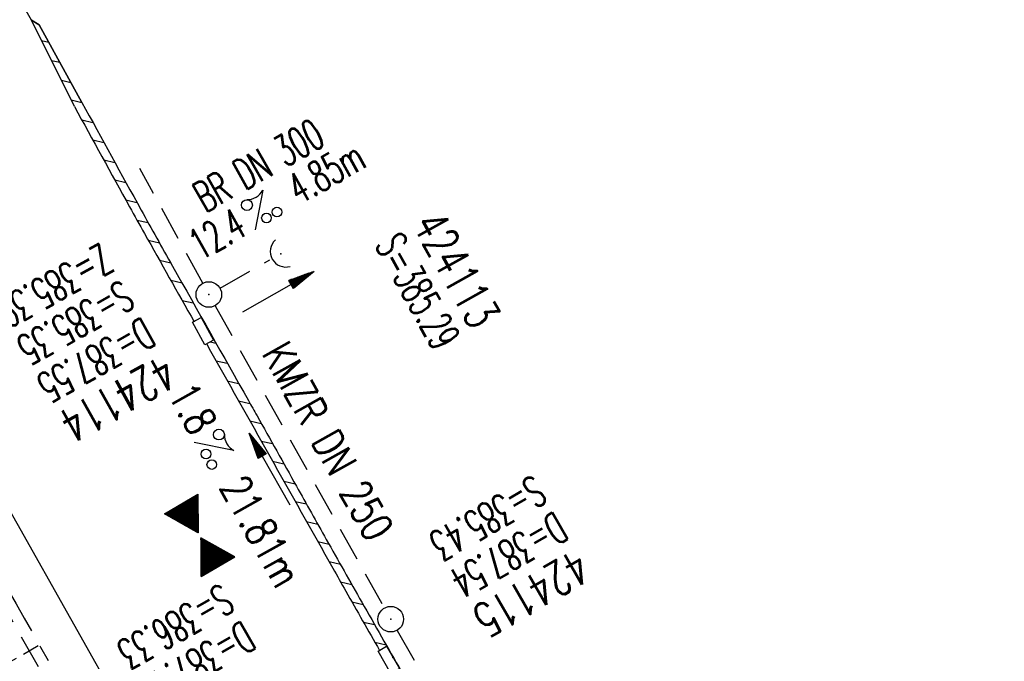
# Model space of a CAD drawing. Extents: x 450316 to 454644, y 428795 to 436505.
# Tile 148 of 256: x 453485 to 453542, y 432823 to 432861. Entities that reach past the tile are written whole.
import ezdxf
from ezdxf.enums import TextEntityAlignment as Align

# ---------------------------------------------------------------- set-up
doc = ezdxf.new("R2010")
doc.units = 0
doc.header["$LTSCALE"] = 2
doc.header["$MEASUREMENT"] = 0
for name, pattern in [('ACHSE', [5.5, 4, -0.5, 0.5, -0.5]), ('AUSGEZOGEN', [0]), ('GESTRICH-X2', [1.5, 1, -0.5]), ('GESTRICHELT', [0.75, 0.5, -0.25])]:
    doc.linetypes.add(name, pattern=pattern)
doc.layers.get('0').update_dxf_attribs({"linetype": 'CONTINUOUS'})
for name, color, linetype in [('17', 7, 'CONTINUOUS'), ('ACHSETOP', 1, 'ACHSE'), ('FBR', 8, 'CONTINUOUS'), ('GEF', 1, 'AUSGEZOGEN'), ('HEKTOM', 1, 'GESTRICHELT'), ('KANAL', 7, 'GESTRICH-X2'), ('PFEIL', 7, 'CONTINUOUS'), ('RINNE', 8, 'CONTINUOUS'), ('SCHACHTNR', 6, 'CONTINUOUS'), ('SCHSYMBOL', 7, 'CONTINUOUS'), ('TEXTO', 4, 'CONTINUOUS'), ('TEXTU', 4, 'CONTINUOUS')]:
    doc.layers.add(name, color=color, linetype=linetype)
doc.styles.add('ROMANS', font='romans.shx', dxfattribs={"width": 0.8})

# ---------------------------------------------------------------- blocks, each defined once
blk = doc.blocks.new('40')
at = {"color": 0}
blk.add_arc((0.025, 0.311), 0.91, 192.5363, 347.4637, dxfattribs=at)
blk.add_point((0, 0), dxfattribs=at)
blk = doc.blocks.new('PROM')
blk.add_line((1.566, 1.817), (0.019, 0.015))
for centre, radius in [((0.317, 1.51), 0.317), ((0.943, 0.291), 0.283), ((1.645, 0.287), 0.283)]:
    blk.add_circle(centre, radius)
blk.add_arc((0.992, 2.682), 1.033, 239.14139, 303.35492)
blk = doc.blocks.new('PFEIL2')
at = {"color": 0}
for p, q in [((0.88, 0.002), (-2.401, -0.012)), ((0.881, -0.271), (0.879, 0.276)), ((0.879, 0.276), (2.429, 0.009)), ((0.911, 0.27), (0.879, 0.265)), ((0.965, 0.261), (0.879, 0.246)), ((1.019, 0.252), (0.879, 0.228)), ((1.073, 0.242), (0.879, 0.209)), ((1.127, 0.233), (0.879, 0.191)), ((1.181, 0.224), (0.879, 0.172)), ((1.235, 0.214), (0.879, 0.154)), ((1.289, 0.205), (0.879, 0.135)), ((1.343, 0.196), (0.879, 0.117)), ((1.397, 0.187), (0.879, 0.098)), ((1.451, 0.177), (0.879, 0.08)), ((1.505, 0.168), (0.879, 0.061)), ((1.559, 0.159), (0.88, 0.043)), ((1.613, 0.149), (0.88, 0.024)), ((1.668, 0.14), (0.88, 0.006)), ((1.722, 0.131), (0.88, -0.013)), ((1.776, 0.121), (0.88, -0.031)), ((1.83, 0.112), (0.88, -0.05)), ((1.884, 0.103), (0.88, -0.068)), ((1.938, 0.094), (0.88, -0.087)), ((1.992, 0.084), (0.88, -0.105)), ((2.046, 0.075), (0.88, -0.124)), ((2.1, 0.066), (0.88, -0.142)), ((2.154, 0.056), (0.88, -0.161)), ((2.208, 0.047), (0.88, -0.179)), ((2.262, 0.038), (0.881, -0.198)), ((2.316, 0.029), (0.881, -0.216)), ((2.37, 0.019), (0.881, -0.235)), ((2.424, 0.01), (0.881, -0.253)), ((2.429, 0.009), (0.881, -0.271))]:
    blk.add_line(p, q, dxfattribs=at)
blk = doc.blocks.new('30S')
at = {"color": 0}
for p, q in [((-0.751, -0.583), (-0.751, 0)), ((-0.751, 0), (0.751, 0)), ((0.751, 0), (0.751, -0.583)), ((0.751, -0.583), (-0.751, -0.583))]:
    blk.add_line(p, q, dxfattribs=at)
blk.add_point((0, 0), dxfattribs=at)
blk = doc.blocks.new('GST')
at = {"color": 0}
blk.add_circle((0, 0), 0.75, dxfattribs=at)
blk.add_point((0, 0), dxfattribs=at)
blk = doc.blocks.new('*X36')
at = {"color": 0}
for p, q in [((379.636, 182.407), (379.645, 182.415)), ((379.64, 182.401), (379.654, 182.415)), ((379.643, 182.395), (379.663, 182.415)), ((379.646, 182.39), (379.672, 182.415)), ((379.649, 182.384), (379.68, 182.415)), ((379.653, 182.379), (379.689, 182.415)), ((379.656, 182.373), (379.698, 182.415)), ((379.659, 182.367), (379.707, 182.415)), ((379.662, 182.362), (379.716, 182.415)), ((379.665, 182.356), (379.725, 182.415)), ((379.669, 182.351), (379.733, 182.415)), ((379.672, 182.345), (379.742, 182.415)), ((379.675, 182.339), (379.751, 182.415)), ((379.678, 182.334), (379.76, 182.415)), ((379.682, 182.328), (379.769, 182.415)), ((379.685, 182.323), (379.778, 182.415)), ((379.688, 182.317), (379.786, 182.415)), ((379.691, 182.311), (379.795, 182.415)), ((379.695, 182.306), (379.804, 182.415)), ((379.698, 182.3), (379.813, 182.415)), ((379.701, 182.295), (379.822, 182.415)), ((379.704, 182.289), (379.831, 182.415)), ((379.708, 182.283), (379.839, 182.415)), ((379.711, 182.278), (379.848, 182.415)), ((379.714, 182.272), (379.857, 182.415)), ((379.717, 182.267), (379.866, 182.415)), ((379.72, 182.261), (379.875, 182.415)), ((379.724, 182.255), (379.884, 182.415)), ((379.727, 182.25), (379.892, 182.415)), ((379.73, 182.244), (379.901, 182.415)), ((379.733, 182.239), (379.91, 182.415)), ((379.737, 182.233), (379.919, 182.415)), ((379.74, 182.227), (379.928, 182.415)), ((379.743, 182.222), (379.937, 182.415)), ((379.746, 182.216), (379.946, 182.415)), ((379.75, 182.21), (379.954, 182.415)), ((379.753, 182.205), (379.963, 182.415)), ((379.756, 182.199), (379.972, 182.415)), ((379.759, 182.194), (379.981, 182.415)), ((379.763, 182.188), (379.99, 182.415)), ((379.766, 182.182), (379.999, 182.415)), ((379.769, 182.177), (380.007, 182.415)), ((379.772, 182.171), (380.016, 182.415)), ((379.775, 182.166), (380.025, 182.415)), ((379.779, 182.16), (380.034, 182.415)), ((379.782, 182.154), (380.043, 182.415)), ((379.785, 182.149), (380.052, 182.415)), ((379.788, 182.143), (380.06, 182.415)), ((379.792, 182.138), (380.069, 182.415)), ((379.795, 182.132), (380.078, 182.415)), ((379.798, 182.126), (380.087, 182.415)), ((379.801, 182.121), (380.096, 182.415)), ((379.805, 182.115), (380.105, 182.415)), ((379.808, 182.11), (380.113, 182.415)), ((379.811, 182.104), (380.122, 182.415)), ((379.814, 182.098), (380.131, 182.415)), ((379.818, 182.093), (380.14, 182.415)), ((379.821, 182.087), (380.149, 182.415)), ((379.824, 182.082), (380.158, 182.415)), ((379.827, 182.076), (380.166, 182.415)), ((379.83, 182.07), (380.175, 182.415)), ((379.834, 182.065), (380.184, 182.415)), ((379.837, 182.059), (380.193, 182.415)), ((379.84, 182.054), (380.202, 182.415)), ((379.843, 182.048), (380.211, 182.415)), ((379.847, 182.042), (380.22, 182.415)), ((379.85, 182.037), (380.228, 182.415)), ((379.853, 182.031), (380.237, 182.415)), ((379.856, 182.026), (380.246, 182.415)), ((379.86, 182.02), (380.255, 182.415)), ((379.863, 182.014), (380.264, 182.415)), ((379.866, 182.009), (380.273, 182.415)), ((379.869, 182.003), (380.281, 182.415)), ((379.873, 181.998), (380.29, 182.415)), ((379.876, 181.992), (380.299, 182.415)), ((379.879, 181.986), (380.308, 182.415)), ((379.882, 181.981), (380.317, 182.415)), ((379.885, 181.975), (380.326, 182.415)), ((379.889, 181.97), (380.334, 182.415)), ((379.892, 181.964), (380.343, 182.415)), ((379.895, 181.958), (380.352, 182.415)), ((379.898, 181.953), (380.361, 182.415)), ((379.902, 181.947), (380.37, 182.415)), ((379.905, 181.942), (380.379, 182.415)), ((379.908, 181.936), (380.387, 182.415)), ((379.911, 181.93), (380.396, 182.415)), ((379.915, 181.925), (380.405, 182.415)), ((379.918, 181.919), (380.414, 182.415)), ((379.921, 181.914), (380.423, 182.415)), ((379.924, 181.908), (380.432, 182.415)), ((379.928, 181.902), (380.44, 182.415)), ((379.931, 181.897), (380.449, 182.415)), ((379.934, 181.891), (380.458, 182.415)), ((379.937, 181.885), (380.467, 182.415)), ((379.94, 181.88), (380.476, 182.415)), ((379.944, 181.874), (380.485, 182.415)), ((379.947, 181.869), (380.494, 182.415)), ((379.95, 181.863), (380.502, 182.415)), ((379.953, 181.857), (380.511, 182.415)), ((379.957, 181.852), (380.52, 182.415)), ((379.96, 181.846), (380.529, 182.415)), ((379.963, 181.841), (380.538, 182.415)), ((379.966, 181.835), (380.547, 182.415)), ((379.97, 181.829), (380.555, 182.415)), ((379.973, 181.824), (380.564, 182.415)), ((379.976, 181.818), (380.573, 182.415)), ((379.979, 181.813), (380.582, 182.415)), ((379.983, 181.807), (380.591, 182.415)), ((379.986, 181.801), (380.6, 182.415)), ((379.989, 181.796), (380.608, 182.415)), ((379.992, 181.79), (380.617, 182.415)), ((379.995, 181.785), (380.626, 182.415)), ((379.999, 181.779), (380.635, 182.415)), ((380.002, 181.773), (380.644, 182.415)), ((380.005, 181.768), (380.653, 182.415)), ((380.008, 181.762), (380.661, 182.415)), ((380.012, 181.757), (380.67, 182.415)), ((380.015, 181.751), (380.679, 182.415)), ((380.018, 181.745), (380.688, 182.415)), ((380.021, 181.74), (380.697, 182.415)), ((380.025, 181.734), (380.706, 182.415)), ((380.028, 181.729), (380.714, 182.415)), ((380.031, 181.723), (380.723, 182.415)), ((380.034, 181.717), (380.732, 182.415)), ((380.038, 181.712), (380.741, 182.415)), ((380.041, 181.706), (380.75, 182.415)), ((380.044, 181.701), (380.759, 182.415)), ((380.047, 181.695), (380.768, 182.415)), ((380.05, 181.689), (380.776, 182.415)), ((380.054, 181.684), (380.785, 182.415)), ((380.057, 181.678), (380.794, 182.415)), ((380.06, 181.673), (380.803, 182.415)), ((380.063, 181.667), (380.812, 182.415)), ((380.067, 181.661), (380.821, 182.415)), ((380.07, 181.656), (380.829, 182.415)), ((380.073, 181.65), (380.838, 182.415)), ((380.076, 181.645), (380.847, 182.415)), ((380.08, 181.639), (380.856, 182.415)), ((380.083, 181.633), (380.865, 182.415)), ((380.086, 181.628), (380.874, 182.415)), ((380.089, 181.622), (380.882, 182.415)), ((380.093, 181.617), (380.891, 182.415)), ((380.096, 181.611), (380.9, 182.415)), ((380.099, 181.605), (380.909, 182.415)), ((380.102, 181.6), (380.918, 182.415)), ((380.105, 181.594), (380.927, 182.415)), ((380.109, 181.588), (380.935, 182.415)), ((380.112, 181.583), (380.944, 182.415)), ((380.115, 181.577), (380.953, 182.415)), ((380.118, 181.572), (380.962, 182.415)), ((380.122, 181.566), (380.971, 182.415)), ((380.125, 181.56), (380.98, 182.415)), ((380.128, 181.555), (380.988, 182.415)), ((380.131, 181.549), (380.997, 182.415)), ((380.135, 181.544), (381.006, 182.415)), ((380.138, 181.538), (381.015, 182.415)), ((380.141, 181.532), (381.024, 182.415)), ((380.144, 181.527), (381.033, 182.415)), ((380.148, 181.521), (381.042, 182.415)), ((380.151, 181.516), (381.05, 182.415)), ((380.154, 181.51), (381.059, 182.415)), ((380.157, 181.504), (381.068, 182.415)), ((380.16, 181.499), (381.077, 182.415)), ((380.164, 181.493), (381.086, 182.415)), ((380.167, 181.488), (381.095, 182.415)), ((380.17, 181.482), (381.103, 182.415)), ((380.173, 181.476), (381.112, 182.415)), ((380.177, 181.471), (381.121, 182.415)), ((380.18, 181.465), (381.13, 182.415)), ((380.183, 181.46), (381.139, 182.415)), ((380.186, 181.454), (381.148, 182.415)), ((380.19, 181.448), (381.156, 182.415)), ((380.193, 181.443), (381.165, 182.415)), ((380.196, 181.437), (381.174, 182.415)), ((380.199, 181.432), (381.183, 182.415)), ((380.203, 181.426), (381.192, 182.415)), ((380.206, 181.42), (381.201, 182.415)), ((380.209, 181.415), (381.209, 182.415)), ((380.212, 181.409), (381.218, 182.415)), ((380.215, 181.404), (381.227, 182.415)), ((380.219, 181.398), (381.236, 182.415)), ((380.222, 181.392), (381.245, 182.415)), ((380.225, 181.387), (381.254, 182.415)), ((380.228, 181.381), (381.262, 182.415)), ((380.232, 181.376), (381.271, 182.415)), ((380.235, 181.37), (381.28, 182.415)), ((380.238, 181.364), (381.289, 182.415)), ((380.241, 181.359), (381.298, 182.415)), ((380.245, 181.353), (381.307, 182.415)), ((380.248, 181.348), (381.316, 182.415)), ((380.251, 181.342), (381.324, 182.415)), ((380.254, 181.336), (381.333, 182.415)), ((380.258, 181.331), (381.342, 182.415)), ((380.261, 181.325), (381.351, 182.415)), ((380.27, 181.308), (381.344, 182.382)), ((380.274, 181.303), (381.332, 182.361)), ((380.277, 181.297), (381.32, 182.34)), ((380.28, 181.292), (381.308, 182.32)), ((380.283, 181.286), (381.296, 182.299)), ((380.287, 181.28), (381.284, 182.278)), ((380.29, 181.275), (381.272, 182.257)), ((380.293, 181.269), (381.26, 182.236)), ((380.296, 181.263), (381.248, 182.215)), ((380.3, 181.258), (381.236, 182.194)), ((380.303, 181.252), (381.224, 182.173)), ((380.306, 181.247), (381.212, 182.152)), ((380.309, 181.241), (381.2, 182.131)), ((380.313, 181.235), (381.187, 182.11)), ((380.316, 181.23), (381.175, 182.089)), ((380.319, 181.224), (381.163, 182.069)), ((380.322, 181.219), (381.151, 182.048)), ((380.325, 181.213), (381.139, 182.027)), ((380.329, 181.207), (381.127, 182.006)), ((380.332, 181.202), (381.115, 181.985)), ((380.335, 181.196), (381.103, 181.964)), ((380.338, 181.191), (381.091, 181.943)), ((380.342, 181.185), (381.079, 181.922)), ((380.345, 181.179), (381.067, 181.901)), ((380.348, 181.174), (381.055, 181.88)), ((380.351, 181.168), (381.043, 181.859)), ((380.355, 181.163), (381.031, 181.839)), ((380.358, 181.157), (381.018, 181.818)), ((380.361, 181.151), (381.006, 181.797)), ((380.364, 181.146), (380.994, 181.776)), ((380.368, 181.14), (380.982, 181.755)), ((380.371, 181.135), (380.97, 181.734)), ((380.374, 181.129), (380.958, 181.713)), ((380.377, 181.123), (380.946, 181.692)), ((380.38, 181.118), (380.934, 181.671)), ((380.384, 181.112), (380.922, 181.65)), ((380.387, 181.107), (380.91, 181.629)), ((380.39, 181.101), (380.898, 181.608)), ((380.393, 181.095), (380.886, 181.588)), ((380.397, 181.09), (380.874, 181.567)), ((380.4, 181.084), (380.861, 181.546)), ((380.403, 181.079), (380.849, 181.525)), ((380.406, 181.073), (380.837, 181.504)), ((380.41, 181.067), (380.825, 181.483)), ((380.413, 181.062), (380.813, 181.462)), ((380.416, 181.056), (380.801, 181.441)), ((380.419, 181.051), (380.789, 181.42)), ((380.423, 181.045), (380.777, 181.399)), ((380.426, 181.039), (380.765, 181.378)), ((380.429, 181.034), (380.753, 181.358)), ((380.432, 181.028), (380.741, 181.337)), ((380.435, 181.023), (380.729, 181.316)), ((380.439, 181.017), (380.717, 181.295)), ((380.442, 181.011), (380.705, 181.274)), ((380.445, 181.006), (380.692, 181.253)), ((380.448, 181), (380.68, 181.232)), ((380.452, 180.995), (380.668, 181.211)), ((380.455, 180.989), (380.656, 181.19)), ((380.458, 180.983), (380.644, 181.169)), ((380.461, 180.978), (380.632, 181.148)), ((380.465, 180.972), (380.62, 181.127)), ((380.468, 180.966), (380.608, 181.107)), ((380.471, 180.961), (380.596, 181.086)), ((380.474, 180.955), (380.584, 181.065)), ((380.478, 180.95), (380.572, 181.044)), ((380.481, 180.944), (380.56, 181.023)), ((380.484, 180.938), (380.548, 181.002)), ((380.487, 180.933), (380.535, 180.981)), ((380.49, 180.927), (380.523, 180.96)), ((380.494, 180.922), (380.511, 180.939)), ((379.931, 179.687), (380.649, 180.406)), ((379.943, 179.708), (380.646, 180.411)), ((379.955, 179.729), (380.643, 180.417)), ((379.967, 179.75), (380.64, 180.422)), ((379.979, 179.77), (380.636, 180.428)), ((379.991, 179.791), (380.633, 180.434)), ((380.003, 179.812), (380.63, 180.439)), ((380.015, 179.833), (380.627, 180.445)), ((380.027, 179.854), (380.623, 180.45)), ((380.039, 179.875), (380.62, 180.456)), ((380.051, 179.896), (380.617, 180.462)), ((380.063, 179.917), (380.614, 180.467)), ((380.075, 179.938), (380.61, 180.473)), ((380.088, 179.959), (380.607, 180.478)), ((380.1, 179.98), (380.604, 180.484)), ((380.112, 180), (380.601, 180.49)), ((380.124, 180.021), (380.598, 180.495)), ((380.136, 180.042), (380.594, 180.501)), ((380.148, 180.063), (380.591, 180.506)), ((380.16, 180.084), (380.588, 180.512)), ((380.172, 180.105), (380.585, 180.518)), ((380.184, 180.126), (380.581, 180.523)), ((380.196, 180.147), (380.578, 180.529)), ((380.208, 180.168), (380.575, 180.534)), ((380.22, 180.189), (380.572, 180.54)), ((380.232, 180.21), (380.568, 180.546)), ((380.245, 180.231), (380.565, 180.551)), ((380.257, 180.251), (380.562, 180.557)), ((380.269, 180.272), (380.559, 180.562)), ((380.281, 180.293), (380.555, 180.568)), ((380.293, 180.314), (380.552, 180.574)), ((380.305, 180.335), (380.549, 180.579)), ((380.317, 180.356), (380.546, 180.585)), ((380.329, 180.377), (380.543, 180.59)), ((380.341, 180.398), (380.539, 180.596)), ((380.353, 180.419), (380.536, 180.602)), ((380.365, 180.44), (380.533, 180.607)), ((380.377, 180.461), (380.53, 180.613)), ((380.389, 180.481), (380.526, 180.618)), ((380.401, 180.502), (380.523, 180.624)), ((380.414, 180.523), (380.52, 180.63)), ((380.426, 180.544), (380.517, 180.635)), ((380.438, 180.565), (380.513, 180.641)), ((380.45, 180.586), (380.51, 180.646)), ((380.462, 180.607), (380.507, 180.652)), ((380.474, 180.628), (380.504, 180.658)), ((380.486, 180.649), (380.5, 180.663)), ((379.629, 179.164), (380.73, 180.265)), ((379.641, 179.185), (380.727, 180.271)), ((379.642, 179.169), (380.733, 180.26)), ((379.651, 179.169), (380.737, 180.254)), ((379.653, 179.206), (380.724, 180.277)), ((379.66, 179.169), (380.74, 180.249)), ((379.665, 179.227), (380.72, 180.282)), ((379.669, 179.169), (380.743, 180.243)), ((379.677, 179.248), (380.717, 180.288)), ((379.678, 179.169), (380.746, 180.237)), ((379.686, 179.169), (380.75, 180.232)), ((379.689, 179.269), (380.714, 180.293)), ((379.695, 179.169), (380.753, 180.226)), ((379.701, 179.289), (380.711, 180.299)), ((379.704, 179.169), (380.756, 180.221)), ((379.713, 179.31), (380.708, 180.305)), ((379.713, 179.169), (380.759, 180.215)), ((379.722, 179.169), (380.763, 180.209)), ((379.725, 179.331), (380.704, 180.31)), ((379.731, 179.169), (380.766, 180.204)), ((379.737, 179.352), (380.701, 180.316)), ((379.739, 179.169), (380.769, 180.198)), ((379.748, 179.169), (380.772, 180.193)), ((379.749, 179.373), (380.698, 180.321)), ((379.757, 179.169), (380.775, 180.187)), ((379.762, 179.394), (380.695, 180.327)), ((379.766, 179.169), (380.779, 180.181)), ((379.774, 179.415), (380.691, 180.333)), ((379.775, 179.169), (380.782, 180.176)), ((379.784, 179.169), (380.785, 180.17)), ((379.786, 179.436), (380.688, 180.338)), ((379.792, 179.169), (380.788, 180.165)), ((379.798, 179.457), (380.685, 180.344)), ((379.801, 179.169), (380.792, 180.159)), ((379.81, 179.478), (380.682, 180.349)), ((379.81, 179.169), (380.795, 180.153)), ((379.819, 179.169), (380.798, 180.148)), ((379.822, 179.499), (380.678, 180.355)), ((379.828, 179.169), (380.801, 180.142)), ((379.834, 179.519), (380.675, 180.361)), ((379.837, 179.169), (380.805, 180.137)), ((379.845, 179.169), (380.808, 180.131)), ((379.846, 179.54), (380.672, 180.366)), ((379.854, 179.169), (380.811, 180.125)), ((379.858, 179.561), (380.669, 180.372)), ((379.863, 179.169), (380.814, 180.12)), ((379.87, 179.582), (380.665, 180.378)), ((379.872, 179.169), (380.818, 180.114)), ((379.881, 179.169), (380.821, 180.109)), ((379.882, 179.603), (380.662, 180.383)), ((379.89, 179.169), (380.824, 180.103)), ((379.894, 179.624), (380.659, 180.389)), ((379.899, 179.169), (380.827, 180.097)), ((379.906, 179.645), (380.656, 180.394)), ((379.907, 179.169), (380.83, 180.092)), ((379.916, 179.169), (380.834, 180.086)), ((379.919, 179.666), (380.653, 180.4)), ((379.925, 179.169), (380.837, 180.081)), ((379.934, 179.169), (380.84, 180.075)), ((379.943, 179.169), (380.843, 180.069)), ((379.952, 179.169), (380.847, 180.064)), ((379.96, 179.169), (380.85, 180.058)), ((379.969, 179.169), (380.853, 180.052)), ((379.978, 179.169), (380.856, 180.047)), ((379.987, 179.169), (380.86, 180.041)), ((379.996, 179.169), (380.863, 180.036)), ((380.005, 179.169), (380.866, 180.03)), ((380.013, 179.169), (380.869, 180.024)), ((380.022, 179.169), (380.873, 180.019)), ((380.031, 179.169), (380.876, 180.013)), ((380.04, 179.169), (380.879, 180.008)), ((380.049, 179.169), (380.882, 180.002)), ((380.058, 179.169), (380.885, 179.996)), ((380.066, 179.169), (380.889, 179.991)), ((380.075, 179.169), (380.892, 179.985)), ((380.084, 179.169), (380.895, 179.98)), ((380.093, 179.169), (380.898, 179.974)), ((380.102, 179.169), (380.902, 179.968)), ((380.111, 179.169), (380.905, 179.963)), ((380.119, 179.169), (380.908, 179.957)), ((380.128, 179.169), (380.911, 179.952)), ((380.137, 179.169), (380.915, 179.946)), ((380.146, 179.169), (380.918, 179.94)), ((380.155, 179.169), (380.921, 179.935)), ((380.164, 179.169), (380.924, 179.929)), ((380.173, 179.169), (380.928, 179.924)), ((380.181, 179.169), (380.931, 179.918)), ((380.19, 179.169), (380.934, 179.912)), ((380.199, 179.169), (380.937, 179.907)), ((380.208, 179.169), (380.94, 179.901)), ((380.217, 179.169), (380.944, 179.896)), ((380.226, 179.169), (380.947, 179.89)), ((380.234, 179.169), (380.95, 179.884)), ((380.243, 179.169), (380.953, 179.879)), ((380.252, 179.169), (380.957, 179.873)), ((380.261, 179.169), (380.96, 179.868)), ((380.27, 179.169), (380.963, 179.862)), ((380.279, 179.169), (380.966, 179.856)), ((380.287, 179.169), (380.97, 179.851)), ((380.296, 179.169), (380.973, 179.845)), ((380.305, 179.169), (380.976, 179.84)), ((380.314, 179.169), (380.979, 179.834)), ((380.323, 179.169), (380.983, 179.828)), ((380.332, 179.169), (380.986, 179.823)), ((380.34, 179.169), (380.989, 179.817)), ((380.349, 179.169), (380.992, 179.812)), ((380.358, 179.169), (380.995, 179.806)), ((380.367, 179.169), (380.999, 179.8)), ((380.376, 179.169), (381.002, 179.795)), ((380.385, 179.169), (381.005, 179.789)), ((380.394, 179.169), (381.008, 179.784)), ((380.402, 179.169), (381.012, 179.778)), ((380.411, 179.169), (381.015, 179.772)), ((380.42, 179.169), (381.018, 179.767)), ((380.429, 179.169), (381.021, 179.761)), ((380.438, 179.169), (381.025, 179.756)), ((380.447, 179.169), (381.028, 179.75)), ((380.455, 179.169), (381.031, 179.744)), ((380.464, 179.169), (381.034, 179.739)), ((380.473, 179.169), (381.038, 179.733)), ((380.482, 179.169), (381.041, 179.727)), ((380.491, 179.169), (381.044, 179.722)), ((380.5, 179.169), (381.047, 179.716)), ((380.508, 179.169), (381.05, 179.711)), ((380.517, 179.169), (381.054, 179.705)), ((380.526, 179.169), (381.057, 179.699)), ((380.535, 179.169), (381.06, 179.694)), ((380.544, 179.169), (381.063, 179.688)), ((380.553, 179.169), (381.067, 179.683)), ((380.561, 179.169), (381.07, 179.677)), ((380.57, 179.169), (381.073, 179.671)), ((380.579, 179.169), (381.076, 179.666)), ((380.588, 179.169), (381.08, 179.66)), ((380.597, 179.169), (381.083, 179.655)), ((380.606, 179.169), (381.086, 179.649)), ((380.614, 179.169), (381.089, 179.643)), ((380.623, 179.169), (381.093, 179.638)), ((380.632, 179.169), (381.096, 179.632)), ((380.641, 179.169), (381.099, 179.627)), ((380.65, 179.169), (381.102, 179.621)), ((380.659, 179.169), (381.105, 179.615)), ((380.668, 179.169), (381.109, 179.61)), ((380.676, 179.169), (381.112, 179.604)), ((380.685, 179.169), (381.115, 179.599)), ((380.694, 179.169), (381.118, 179.593)), ((380.703, 179.169), (381.122, 179.587)), ((380.712, 179.169), (381.125, 179.582)), ((380.721, 179.169), (381.128, 179.576)), ((380.729, 179.169), (381.131, 179.571)), ((380.738, 179.169), (381.135, 179.565)), ((380.747, 179.169), (381.138, 179.559)), ((380.756, 179.169), (381.141, 179.554)), ((380.765, 179.169), (381.144, 179.548)), ((380.774, 179.169), (381.148, 179.543)), ((380.782, 179.169), (381.151, 179.537)), ((380.791, 179.169), (381.154, 179.531)), ((380.8, 179.169), (381.157, 179.526)), ((380.809, 179.169), (381.16, 179.52)), ((380.818, 179.169), (381.164, 179.515)), ((380.827, 179.169), (381.167, 179.509)), ((380.835, 179.169), (381.17, 179.503)), ((380.844, 179.169), (381.173, 179.498)), ((380.853, 179.169), (381.177, 179.492)), ((380.862, 179.169), (381.18, 179.487)), ((380.871, 179.169), (381.183, 179.481)), ((380.88, 179.169), (381.186, 179.475)), ((380.888, 179.169), (381.19, 179.47)), ((380.897, 179.169), (381.193, 179.464)), ((380.906, 179.169), (381.196, 179.459)), ((380.915, 179.169), (381.199, 179.453)), ((380.924, 179.169), (381.203, 179.447)), ((380.933, 179.169), (381.206, 179.442)), ((380.942, 179.169), (381.209, 179.436)), ((380.95, 179.169), (381.212, 179.43)), ((380.959, 179.169), (381.215, 179.425)), ((380.968, 179.169), (381.219, 179.419)), ((380.977, 179.169), (381.222, 179.414)), ((380.986, 179.169), (381.225, 179.408)), ((380.995, 179.169), (381.228, 179.402)), ((381.003, 179.169), (381.232, 179.397)), ((381.012, 179.169), (381.235, 179.391)), ((381.021, 179.169), (381.238, 179.386)), ((381.03, 179.169), (381.241, 179.38)), ((381.039, 179.169), (381.245, 179.374)), ((381.048, 179.169), (381.248, 179.369)), ((381.056, 179.169), (381.251, 179.363)), ((381.065, 179.169), (381.254, 179.358)), ((381.074, 179.169), (381.258, 179.352)), ((381.083, 179.169), (381.261, 179.346)), ((381.092, 179.169), (381.264, 179.341)), ((381.101, 179.169), (381.267, 179.335)), ((381.109, 179.169), (381.27, 179.33)), ((381.118, 179.169), (381.274, 179.324)), ((381.127, 179.169), (381.277, 179.318)), ((381.136, 179.169), (381.28, 179.313)), ((381.145, 179.169), (381.283, 179.307)), ((381.154, 179.169), (381.287, 179.302)), ((381.162, 179.169), (381.29, 179.296)), ((381.171, 179.169), (381.293, 179.29)), ((381.18, 179.169), (381.296, 179.285)), ((381.189, 179.169), (381.3, 179.279)), ((381.198, 179.169), (381.303, 179.274)), ((381.207, 179.169), (381.306, 179.268)), ((381.216, 179.169), (381.309, 179.262)), ((381.224, 179.169), (381.313, 179.257)), ((381.233, 179.169), (381.316, 179.251)), ((381.242, 179.169), (381.319, 179.246)), ((381.251, 179.169), (381.322, 179.24)), ((381.26, 179.169), (381.325, 179.234)), ((381.269, 179.169), (381.329, 179.229)), ((381.277, 179.169), (381.332, 179.223)), ((381.286, 179.169), (381.335, 179.218)), ((381.295, 179.169), (381.338, 179.212)), ((381.304, 179.169), (381.342, 179.206)), ((381.313, 179.169), (381.345, 179.201)), ((381.322, 179.169), (381.348, 179.195)), ((381.33, 179.169), (381.351, 179.19)), ((381.339, 179.169), (381.355, 179.184)), ((381.348, 179.169), (381.358, 179.178))]:
    blk.add_line(p, q, dxfattribs=at)
blk = doc.blocks.new('TIEFP')
at = {"color": 0}
for points in [[(0.005, 0.151), (-1.131, 2.118), (1.141, 2.118)], [(0.005, -0.172), (-1.131, -2.139), (1.141, -2.139)]]:
    blk.add_lwpolyline(points, close=True, dxfattribs=at)
at = {"color": 0, "xscale": 1.311372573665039, "yscale": 1.311372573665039, "zscale": 1.311372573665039}
blk.add_blockref('*X36', (-498.969, -237.096), dxfattribs=at)

msp = doc.modelspace()

# ---------------------------------------------------------------- linework, layer by layer
at = {"layer": 'ACHSETOP', "flags": 128}
msp.add_lwpolyline([(451271.766, 435019.042, -0.000001), (451272.365, 435018.353, -0.000032), (451272.387, 435018.328), (451288.791, 434999.463, -0.000002), (451296.993, 434990.03, 0.000007), (451305.195, 434980.597, 0.000007), (451313.397, 434971.165, -0.000007), (451321.599, 434961.732, -0.000007), (451329.801, 434952.299, 0.000007), (451338.003, 434942.866, 0.000007), (451346.205, 434933.433, -0.000007), (451354.407, 434924.001, -0.000007), (451362.609, 434914.568, 0.000011), (451370.811, 434905.135, 0.000001), (451379.013, 434895.702, 0.000001), (451387.215, 434886.27), (451403.62, 434867.404), (451420.024, 434848.539), (451436.428, 434829.674, -0.000013), (451444.63, 434820.241, 0.000007), (451452.832, 434810.808, 0.000007), (451461.034, 434801.376, -0.000007), (451469.236, 434791.943, -0.000007), (451477.438, 434782.51, 0.000007), (451485.64, 434773.077, 0.000007), (451493.842, 434763.645, -0.000007), (451502.044, 434754.212, -0.000007), (451510.246, 434744.779, 0.000007), (451518.448, 434735.346, 0.000007), (451526.65, 434725.914, -0.000007), (451534.852, 434716.481, -0.000007), (451543.054, 434707.048, 0.000011), (451551.256, 434697.615, 0.000001), (451559.458, 434688.182, 0.000001), (451567.66, 434678.75), (451584.065, 434659.884, -0.000001), (451592.267, 434650.452, -0.000001), (451600.469, 434641.019, -0.000011), (451608.671, 434631.586, 0.000013), (451616.873, 434622.153), (451633.277, 434603.288), (451649.681, 434584.423, -0.000013), (451657.883, 434574.99, 0.000007), (451666.085, 434565.557, 0.000007), (451674.287, 434556.124, -0.000007), (451682.489, 434546.692, -0.000007), (451690.691, 434537.259, 0.000006), (451698.893, 434527.826), (451715.297, 434508.961, -0.000015), (451721.01, 434502.39, 0.000008), (451726.723, 434495.82, 0.000958), (451727.518, 434494.909, 0.000181), (451731.723, 434490.114, 0.003894), (451738.179, 434482.871, 0.00247), (451748.503, 434471.583, 0.003793), (451756.233, 434463.34, 0.003129), (451765.742, 434453.478, 0.00313), (451774.532, 434444.586, 0.003132), (451783.429, 434435.81, 0.003134), (451792.435, 434427.146, 0.003132), (451801.553, 434418.591, 0.003131), (451810.774, 434410.155, 0.00313), (451820.102, 434401.832, 0.003133), (451829.541, 434393.621, 0.003138), (451839.066, 434385.542, 0.003131), (451848.69, 434377.585, 0.003125), (451858.432, 434369.733, 0.003124), (451868.271, 434362.004, 0.00313), (451878.187, 434354.413, 0.003138), (451888.199, 434346.945, 0.003133), (451898.32, 434339.593, 0.003131), (451908.525, 434332.373, 0.003131), (451918.818, 434325.282, 0.003132), (451929.206, 434318.316, 0.003136), (451939.668, 434311.489, 0.00313), (451950.209, 434304.797, 0.003123), (451960.857, 434298.223, 0.003128), (451971.589, 434291.781, 0.003137), (451982.371, 434285.491, 0.003139), (451993.235, 434279.335, 0.003133), (452004.198, 434273.303, 0.003123), (452015.227, 434267.413, 0.003125), (452026.323, 434261.665, 0.003132), (452037.503, 434256.05, 0.003138), (452048.733, 434250.584, 0.003134), (452060.02, 434245.265, 0.003122), (452071.413, 434240.069, 0.003127), (452083.62, 434234.685, 0.003578), (452094.349, 434230.124, 0.002702), (452108.409, 434224.354, 0.004189), (452117.528, 434220.758, 0.00053), (452126.341, 434217.378, 0.001569), (452129.323, 434216.249, 0.000008), (452135.115, 434214.077, -0.000025), (452140.907, 434211.904), (452164.314, 434203.123, 0.000006), (452176.018, 434198.733, -0.000007), (452187.722, 434194.343), (452211.129, 434185.563), (452234.536, 434176.783, -0.000012), (452246.24, 434172.393, 0.000007), (452257.944, 434168.002, 0.000002), (452265.746, 434165.075, 0.000001), (452281.351, 434159.222, 0.000005), (452293.055, 434154.832, -0.000007), (452304.759, 434150.442, -0.000019), (452316.463, 434146.052, 0.000015), (452328.166, 434141.661, 0.000002), (452338.097, 434137.936, 0.000001), (452351.573, 434132.881, 0.000004), (452363.277, 434128.491, -0.000006), (452374.981, 434124.101, -0.00002), (452386.684, 434119.71, 0.00002), (452398.388, 434115.32, 0.000006), (452410.092, 434110.93, -0.000004), (452421.796, 434106.54, -0.000001), (452435.272, 434101.485, -0.000002), (452445.203, 434097.76, -0.000015), (452456.906, 434093.369, 0.000019), (452468.61, 434088.979, 0.000007), (452480.314, 434084.589, -0.000006), (452492.018, 434080.199, -0.000002), (452503.721, 434075.809, 0.000002), (452515.425, 434071.419, 0.000006), (452527.129, 434067.029, -0.000007), (452538.833, 434062.639, -0.000019), (452550.536, 434058.248, 0.000015), (452562.24, 434053.858, 0.000002), (452572.171, 434050.133, 0.000001), (452585.647, 434045.078, 0.000004), (452597.351, 434040.688, -0.000006), (452609.055, 434036.298, -0.00002), (452620.758, 434031.907, 0.00002), (452632.462, 434027.517, 0.000006), (452644.166, 434023.127, -0.000004), (452655.87, 434018.737, -0.000001), (452669.346, 434013.682, -0.000002), (452679.277, 434009.957, -0.000015), (452690.981, 434005.567, 0.000014), (452702.684, 434001.176, 0.000011), (452714.388, 433996.786, -0.000001), (452726.092, 433992.396, -0.000007), (452735.031, 433989.043, -0.000005), (452748.181, 433984.11, -0.000156), (452748.221, 433984.095, -0.000005), (452749.498, 433983.615, -0.004183), (452758.692, 433980.071, -0.002721), (452772.748, 433974.429, -0.005081), (452782.771, 433970.223, -0.003908), (452795.7, 433964.522, -0.003912), (452807.05, 433959.304, -0.003907), (452818.331, 433953.902, -0.003903), (452829.522, 433948.327, -0.003904), (452840.62, 433942.58, -0.003907), (452851.631, 433936.658, -0.003909), (452862.543, 433930.568, -0.003906), (452873.352, 433924.312, -0.003899), (452884.081, 433917.876, -0.003907), (452894.713, 433911.271, -0.003917), (452905.212, 433904.518, -0.003914), (452915.606, 433897.601, -0.003904), (452925.914, 433890.505, -0.003895), (452936.108, 433883.251, -0.003902), (452946.169, 433875.853, -0.003909), (452956.117, 433868.296, -0.003904), (452965.957, 433860.575, -0.003908), (452975.671, 433852.704, -0.00391), (452985.257, 433844.687, -0.003909), (452994.717, 433836.52, -0.003908), (453004.051, 433828.203, -0.003902), (453013.251, 433819.744, -0.003901), (453022.321, 433811.14, -0.003907), (453031.261, 433802.39, -0.003913), (453040.05, 433793.514, -0.003909), (453048.995, 433784.194, -0.00418), (453057.218, 433775.343, -0.003621), (453064.799, 433766.924, -0.003001), (453073.811, 433756.645, -0.003775), (453082.931, 433745.954, -0.004894), (453089.822, 433737.587, -0.004962), (453096.584, 433729.038, -0.003805), (453105.204, 433717.738, -0.003005), (453113.364, 433706.734, -0.003643), (453119.973, 433697.569, -0.004174), (453127.227, 433687.17, -0.004295), (453134.105, 433676.947, -0.003507), (453140.018, 433667.855, -0.002688), (453147.586, 433655.895, -0.003695), (453155.363, 433643.251, -0.00538), (453160.547, 433634.47, -0.005332), (453165.53, 433625.601, -0.003667), (453172.541, 433612.577, -0.002679), (453179.095, 433600.023, -0.003501), (453183.992, 433590.355, -0.004313), (453189.196, 433579.668, -0.003909), (453194.743, 433567.786, -0.003909), (453199.853, 433556.378, -0.003909), (453204.783, 433544.892, -0.003903), (453209.809, 433532.66, -0.004384), (453214.103, 433521.695, -0.003423), (453219.661, 433506.825, -0.005955), (453222.694, 433498.219, -0.000145), (453225.568, 433489.736, -0.000252), (453227.219, 433484.852, -0.000085), (453230.064, 433476.416, -0.000405), (453230.656, 433474.653, -0.003646), (453233.571, 433465.744, 0.00217), (453238.424, 433450.758, 0.000006), (453242.327, 433438.883, -0.000007), (453246.23, 433427.008, -0.000012), (453250.132, 433415.133, 0.000009), (453254.035, 433403.258, 0.003001), (453258.01, 433391.404, -0.003002), (453261.985, 433379.55, -0.003008), (453265.815, 433367.653, 0.003009), (453269.646, 433355.757, 0.00001), (453273.549, 433343.882, -0.000019), (453277.452, 433332.007), (453285.257, 433308.257, 0.000005), (453289.16, 433296.382, -0.000004), (453293.063, 433284.507, -0.000001), (453297.412, 433271.275, -0.000001), (453300.869, 433260.756, -0.00001), (453304.771, 433248.881, 0.000008), (453308.674, 433237.006, 0.000011), (453312.577, 433225.131, -0.000004), (453316.48, 433213.256, -0.000007), (453317.957, 433208.761, -0.000002), (453324.285, 433189.506, -0.00006), (453324.748, 433188.095, 0.000004), (453325.212, 433186.684, 0.001409), (453327.806, 433178.862, 0.000842), (453332.205, 433165.794, 0.002106), (453335.59, 433155.932, 0.001506), (453340.42, 433142.182, 0.001603), (453344.587, 433130.552, 0.001566), (453348.928, 433118.674, 0.00157), (453353.282, 433106.987, 0.001563), (453357.73, 433095.275, 0.001555), (453362.245, 433083.606, 0.001558), (453366.823, 433071.988, 0.001562), (453371.477, 433060.391, 0.001561), (453376.206, 433048.816, 0.001565), (453381.007, 433037.273, 0.001565), (453385.878, 433025.763, 0.001563), (453390.82, 433014.287, 0.001561), (453395.838, 433002.832, 0.001559), (453400.927, 432991.41, 0.00156), (453406.083, 432980.028, 0.001563), (453411.315, 432968.669, 0.001565), (453416.612, 432957.354, 0.001562), (453421.976, 432946.082, 0.001558), (453427.424, 432934.813, 0.001559), (453432.943, 432923.577, 0.001564), (453438.516, 432912.409, 0.001566), (453444.163, 432901.268, 0.001564), (453449.888, 432890.145, 0.001558), (453455.356, 432879.682, 0.001394), (453461.537, 432868.025, 0.001724), (453468.567, 432854.963, 0.002516), (453473.461, 432846.052, 0.001346), (453478.156, 432837.657, 0.000835), (453485.787, 432824.152, 0.000825), (453493.393, 432810.794, 0.001335), (453498.128, 432802.562, 0.002522), (453503.255, 432793.804, 0.001723), (453510.868, 432781.051, 0.001395), (453517.698, 432769.769, 0.001557), (453523.875, 432759.701, 0.001564), (453531.451, 432747.524, 0.002105), (453537.147, 432738.516, 0.001027), (453545.205, 432725.948, 0.001523), (453550.684, 432717.498, 0.000001), (453550.839, 432717.261, 0.000124), (453550.84, 432717.259, 0.000024), (453557.597, 432706.912, -0.000007), (453564.355, 432696.566, -0.000001), (453571.19, 432686.101, 0.000005), (453578.025, 432675.635, 0.000012), (453584.861, 432665.17, -0.000012), (453591.696, 432654.704, -0.000004), (453598.531, 432644.238, 0.000004), (453605.366, 432633.773, 0.000001), (453612.202, 432623.307, -0.000001), (453619.037, 432612.841, -0.000004), (453625.872, 432602.376, 0.000003), (453632.707, 432591.91), (453646.378, 432570.979, -0.000014), (453650.935, 432564.001, -0.000007), (453660.048, 432550.047, -0.002465), (453666.815, 432539.572, 0.002471), (453673.568, 432529.119, 0.002497), (453680.467, 432518.67, -0.002488), (453687.389, 432508.185, -0.000003), (453694.224, 432497.72, 0.000006), (453701.059, 432487.254), (453714.73, 432466.322, -0.000006), (453721.565, 432455.856, 0.000006), (453728.4, 432445.391, 0.000183), (453728.474, 432445.277, -0.000027), (453728.969, 432444.521, -0.003905), (453733.992, 432436.709, -0.002472), (453741.768, 432424.267, -0.005163), (453747.303, 432415.103, -0.003867), (453754.471, 432402.736, -0.003958), (453760.534, 432391.888, -0.003913), (453766.494, 432380.818, -0.003903), (453772.248, 432369.72, -0.003904), (453777.826, 432358.535, -0.003901), (453783.485, 432346.731, -0.004288), (453788.457, 432335.909, -0.003523), (453794.251, 432322.76, -0.004762), (453798.376, 432312.962, -0.001651), (453802.105, 432303.777, -0.002689), (453804.345, 432298.119, -0.001542), (453805.535, 432295.038, -0.000893), (453807.562, 432289.711, -0.005639), (453811.068, 432280.125, -0.003891), (453815.882, 432266.138, -0.00573), (453819.492, 432254.955, -0.005082), (453823.289, 432242.262, -0.004537), (453827.3, 432227.849, -0.006762), (453829.772, 432218.119, -0.001828), (453832.339, 432207.234, -0.002855), (453833.917, 432200.252, -0.000688), (453834.588, 432197.184, -0.000614), (453835.33, 432193.746, -0.005087), (453837.353, 432183.825, -0.003463), (453840.076, 432169.201, -0.004355), (453841.882, 432158.581, -0.003298), (453844.052, 432144.521, -0.003873), (453845.959, 432130.87, -0.004703), (453847.336, 432119.601, -0.004431), (453848.679, 432106.664, -0.004859), (453849.683, 432094.847, -0.001971), (453850.759, 432079.747, -0.003754), (453851.233, 432071.814, -0.000235), (453851.272, 432071.058, -0.000154), (453851.331, 432069.903, -0.005004), (453851.76, 432059.357, -0.003657), (453852.096, 432044.916, -0.006284), (453852.131, 432034.652, -0.00442), (453851.869, 432020.065, -0.004496), (453851.355, 432005.74, -0.005961), (453850.742, 431994.946, -0.004032), (453849.635, 431980.541, -0.005521), (453848.625, 431970.038, -0.000545), (453848.175, 431965.885, -0.00099), (453847.92, 431963.599, -0.002817), (453847.082, 431956.57, -0.001743), (453845.624, 431945.22, -0.004295), (453844.128, 431934.589, -0.003233), (453841.927, 431920.496, -0.003719), (453839.898, 431908.592, -0.003474), (453837.544, 431895.884, -0.003471), (453834.928, 431882.783, -0.003984), (453832.479, 431871.403, -0.002961), (453829.251, 431857.357, -0.00403), (453826.736, 431847.072, -0.001132), (453824.957, 431840.111, -0.001603), (453823.675, 431835.205, -0.002375), (453822.368, 431830.363, -0.001541), (453820.296, 431822.917, -0.005811), (453817.744, 431814.242, -0.003321), (453813.002, 431799.15, -0.004369), (453808.955, 431786.926, -0.004589), (453804.893, 431775.36, -0.004977), (453800.134, 431762.595, -0.00596), (453795.928, 431752.024, -0.002426), (453790.614, 431739.296, -0.004094), (453787.367, 431731.794, -0.000338), (453786.71, 431730.312, -0.000388), (453786.136, 431729.023, -0.004625), (453782.634, 431721.365, -0.002368), (453775.588, 431706.507, -0.004069), (453770.201, 431695.516, -0.003863), (453764.344, 431684.031, -0.004659), (453758.242, 431672.552, -0.005048), (453752.404, 431662.068, -0.002758), (453744.856, 431648.996, -0.004203), (453739.784, 431640.488, -0.000453), (453738.552, 431638.464, -0.00049), (453737.409, 431636.595, -0.004121), (453733.364, 431630.114, -0.00246), (453726.445, 431619.347, -0.006277), (453720.589, 431610.574, -0.004581), (453712.305, 431598.731, -0.005038), (453704.604, 431588.16, -0.005528), (453697.383, 431578.675, -0.004083), (453688.218, 431567.105, -0.005886), (453681.701, 431559.207, -0.001219), (453676.737, 431553.362, -0.002238), (453674.011, 431550.197, -0.001962), (453670.562, 431546.26, -0.001297), (453665.305, 431540.337, -0.004313), (453658.171, 431532.478, -0.003182), (453648.342, 431521.973, -0.004167), (453639.222, 431512.508, -0.00462), (453630.847, 431504.116, -0.002727), (453619.912, 431493.477, -0.004271), (453612.835, 431486.781, -0.000068), (453609.879, 431484.033, -0.000648), (453609.571, 431483.747, -0.000003), (453600.643, 431475.492, -0.000005), (453594.487, 431469.799), (453576.132, 431452.827), (453557.776, 431435.854), (453539.42, 431418.881), (453521.065, 431401.909, 0.000001), (453511.887, 431393.422, 0.000001), (453502.709, 431384.936, 0.000013), (453493.531, 431376.449, -0.000013), (453484.354, 431367.963, 0), (453475.176, 431359.477, 0), (453465.998, 431350.99), (453447.643, 431334.018, 0.000001), (453438.465, 431325.531, 0.000001), (453429.287, 431317.045, 0.000013), (453420.11, 431308.558, -0.000007), (453410.932, 431300.072, -0.000004), (453403.532, 431293.229, -0.000002), (453392.576, 431283.099, -0.00001), (453383.398, 431274.613, 0.000015), (453374.22, 431266.127, 0.000014), (453365.042, 431257.64, -0.000013), (453355.865, 431249.154, 0), (453343.628, 431237.839, -0.000001), (453337.509, 431232.181), (453319.154, 431215.209, 0.000001), (453309.976, 431206.722, 0.000001), (453300.798, 431198.236, 0.000013), (453291.621, 431189.749, -0.000013), (453282.443, 431181.263, -0.000001), (453273.265, 431172.777, -0.000001), (453264.087, 431164.29), (453245.732, 431147.318), (453227.376, 431130.345), (453209.02, 431113.372, 0.000014), (453199.843, 431104.885, -0.000009), (453190.665, 431096.399, -0.000019), (453181.487, 431087.913, 0.000019), (453172.309, 431079.427, 0.000009), (453163.132, 431070.941, -0.000008), (453153.954, 431062.454), (453135.598, 431045.481, 0.000009), (453134.861, 431044.799, 0.000002), (453130.417, 431040.69, 0.002804), (453126.112, 431036.664, 0.001372), (453117.381, 431028.361, 0.005333), (453110.158, 431021.305, 0.003613), (453099.686, 431010.703, 0.004216), (453091.364, 431002.01, 0.003913), (453082.552, 430992.499, 0.00391), (453074.199, 430983.197, 0.003911), (453065.996, 430973.768, 0.003912), (453057.937, 430964.207, 0.003915), (453050.034, 430954.528, 0.00391), (453042.286, 430944.729, 0.003905), (453034.682, 430934.798, 0.003908), (453027.235, 430924.75, 0.003912), (453019.954, 430914.598, 0.003918), (453012.829, 430904.328, 0.003918), (453005.866, 430893.947, 0.003907), (452999.072, 430883.467, 0.0039), (452992.431, 430872.865, 0.003908), (452985.952, 430862.152, 0.00392), (452979.661, 430851.374, 0.00392), (452973.542, 430840.502, 0.003904), (452967.571, 430829.493, 0.003903), (452961.774, 430818.394, 0.003916), (452956.17, 430807.245, 0.00392), (452950.739, 430796.004, 0.00391), (452945.472, 430784.651, 0.003904), (452940.385, 430773.223, 0.00391), (452935.485, 430761.733, 0.003913), (452930.764, 430750.166, 0.003909), (452926.22, 430738.514, 0.003913), (452921.858, 430726.792, 0.003918), (452917.686, 430715.017, 0.003913), (452913.698, 430703.178, 0.003909), (452909.892, 430691.264, 0.003904), (452906.273, 430679.293, 0.003908), (452902.844, 430667.279, 0.003914), (452899.604, 430655.212, 0.003911), (452896.55, 430643.086, 0.003914), (452893.686, 430630.913, 0.003917), (452891.016, 430618.707, 0.003911), (452890.732, 430617.306, 0.000237), (452886.248, 430594.167, 0.007575), (452884.76, 430585.792, 0.003906), (452882.249, 430569.49)], format="xyb", dxfattribs=at)
at = {"layer": 'FBR', "flags": 128}
for points in [[(453291.485, 431192.357, -0.000001), (453311.412, 431210.82, -0.000243)], [(453488.215, 432856.076), (453485.7, 432860.626), (453485.25, 432860.904, -0.003444), (453478.127, 432873.613, -0.005036), (453473.404, 432882.385, -0.00002), (453468.119, 432892.444, -0.00191), (453468.063, 432892.551, -0.000519), (453464.796, 432898.902, 0.000641), (453462.152, 432904.04, 0.00055), (453460.647, 432906.947, -0.001028), (453459.844, 432908.502, -0.002305), (453459.392, 432909.392, -0.000274), (453455.627, 432916.898, -0.00073), (453450.136, 432927.901, -0.000735), (453444.717, 432938.839, -0.002302), (453440.277, 432947.94, -0.001709)], [(453523.026, 432795.209, 0.000003), (453525.047, 432791.834, -0.000006), (453527.068, 432788.46, -0.000281)], [(453488.215, 432856.076, 0.001179), (453491.683, 432849.769, 0.002256), (453493.517, 432846.486, 0.000069), (453497.971, 432838.602, -0.000605), (453498.475, 432837.708, -0.000691), (453500.784, 432833.585, 0.000911), (453502.535, 432830.462, 0.000985), (453504.62, 432826.776, 0.000898), (453506.922, 432822.742, 0.000598), (453509.346, 432818.525, 0.000518)]]:
    msp.add_lwpolyline(points, format="xyb", dxfattribs=at)
msp.add_lwpolyline([(453421.036, 432953.527), (453432.61, 432929.682), (453443.592, 432907.753), (453454.936, 432885.694), (453466.922, 432863.037), (453478.088, 432842.586), (453490.694, 432820.245), (453503.445, 432798.226), (453516.812, 432775.873), (453530.441, 432753.703), (453544.041, 432732.141), (453558.383, 432710.098), (453584.955, 432669.497), (453598.504, 432648.722)], dxfattribs=at)
at = {"layer": 'HEKTOM'}
msp.add_line((453485.656, 432824.219), (453450.875, 432804.5), dxfattribs=at)
at = {"layer": 'KANAL'}
for p, q in [((453495.294, 432845.475), (453491.608, 432852.205)), ((453496.313, 432845.188), (453499.219, 432846.844)), ((453496.031, 432844.156), (453505.938, 432826.438)), ((453475.813, 432840.438), (453487.438, 432819.844)), ((453506.688, 432825.125), (453515.844, 432809.188))]:
    msp.add_line(p, q, dxfattribs=at)
at = {"layer": 'RINNE'}
for p, q in [((453485.275, 432860.853), (453485.365, 432860.833)), ((453485.853, 432859.695), (453486.267, 432859.6)), ((453486.43, 432858.537), (453486.916, 432858.425)), ((453487.007, 432857.379), (453487.566, 432857.251)), ((453487.585, 432856.22), (453488.215, 432856.076)), ((453488.206, 432855.052), (453488.858, 432854.903)), ((453488.85, 432853.879), (453489.502, 432853.729)), ((453489.494, 432852.705), (453490.147, 432852.555)), ((453490.14, 432851.531), (453490.793, 432851.382)), ((453490.786, 432850.357), (453491.439, 432850.207)), ((453491.435, 432849.182), (453492.092, 432849.032)), ((453492.095, 432848.005), (453492.754, 432847.854)), ((453492.758, 432846.827), (453493.417, 432846.676)), ((453493.421, 432845.65), (453494.08, 432845.499)), ((453494.084, 432844.472), (453494.742, 432844.321)), ((453494.747, 432843.294), (453494.873, 432843.265)), ((453495.755, 432842.037), (453496.068, 432841.965)), ((453496.072, 432840.938), (453496.731, 432840.787)), ((453496.735, 432839.76), (453497.394, 432839.609)), ((453497.398, 432838.582), (453498.057, 432838.432)), ((453498.061, 432837.405), (453498.72, 432837.254)), ((453498.724, 432836.227), (453499.383, 432836.076)), ((453499.387, 432835.049), (453500.046, 432834.898)), ((453500.05, 432833.871), (453500.709, 432833.72)), ((453500.713, 432832.693), (453501.372, 432832.542)), ((453501.376, 432831.515), (453502.035, 432831.364)), ((453502.04, 432830.337), (453502.698, 432830.186)), ((453502.703, 432829.159), (453503.362, 432829.008)), ((453503.367, 432827.981), (453504.028, 432827.83)), ((453504.036, 432826.802), (453504.698, 432826.65)), ((453504.707, 432825.622), (453505.369, 432825.471)), ((453505.38, 432824.442), (453506.042, 432824.29))]:
    msp.add_line(p, q, dxfattribs=at)
at = {"layer": 'RINNE', "flags": 128}
for points in [[(453485.25, 432860.904), (453485.7, 432860.626), (453488.215, 432856.076)], [(453487.776, 432855.836), (453485.25, 432860.904)]]:
    msp.add_lwpolyline(points, dxfattribs=at)
at = {"layer": 'RINNE'}
for points in [[(453487.776, 432855.836, 0.0006), (453491.004, 432849.962, 0.002235), (453491.881, 432848.386, 0.000016), (453494.789, 432843.218, 0.000911)], [(453495.526, 432841.908, 0.000042), (453502.919, 432828.776, 0.000911), (453503.676, 432827.436, 0.000488), (453505.654, 432823.961, 0.00163)]]:
    msp.add_lwpolyline(points, format="xyb", dxfattribs=at)

# ---------------------------------------------------------------- block references
for p, rotation in [((453495.651, 432844.816), 299.1865999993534), ((453506.311, 432825.787), 299.8170000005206)]:
    msp.add_blockref('GST', p, dxfattribs=dict(rotation=rotation))
at = {"layer": '17'}
for p, rotation in [((453495.565, 432842.811), 298.3735033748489), ((453506.443, 432823.548), 299.6816245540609)]:
    msp.add_blockref('30S', p, dxfattribs=dict(at, rotation=rotation))
at = {"layer": 'GEF', "rotation": 30.44634631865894}
msp.add_blockref('TIEFP', (453495.099, 432830.708), dxfattribs=at)
at = {"layer": 'PFEIL'}
for p, rotation in [((453499.714, 432844.967), 29.52819999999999), ((453499.208, 432834.579), 119.2574)]:
    msp.add_blockref('PFEIL2', p, dxfattribs=dict(at, rotation=rotation))
at = {"layer": 'SCHSYMBOL', "rotation": 299.1856}
msp.add_blockref('40', (453499.874, 432847.208), dxfattribs=at)
at = {"layer": 'TEXTU'}
for p, rotation in [((453498.352, 432848.587), 29.52819999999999), ((453494.771, 432836.146), 299.2574)]:
    msp.add_blockref('PROM', p, dxfattribs=dict(at, rotation=rotation))

# ---------------------------------------------------------------- texts
at = {"layer": 'SCHACHTNR', "style": 'ROMANS'}
for s, height, rotation, width, p in [('424113', 2, 299.1856, 0.7, (453507.542, 432848.936)), ('S=385.29', 1.8, 299.1856, 0.6, (453505.354, 432847.718)), ('Z=385.39', 1.8, 209.1866, 0.6, (453489.331, 432847.861)), ('S=385.35', 1.8, 209.1866, 0.6, (453490.55, 432845.705)), ('D=387.55', 1.8, 209.1866, 0.6, (453491.768, 432843.518)), ('424114', 2, 209.1866, 0.7, (453492.987, 432841.33)), ('S=385.43', 1.8, 209.817, 0.6, (453514.688, 432834.281)), ('D=387.54', 1.8, 209.817, 0.6, (453515.938, 432832.125)), ('424115', 2, 209.817, 0.7, (453517.188, 432829.938)), ('S=386.33', 1.8, 209.7173, 0.6, (453496.383, 432827.92)), ('D=387.43', 1.8, 209.7173, 0.6, (453497.633, 432825.732))]:
    msp.add_text(s, height=height, rotation=rotation, dxfattribs=dict(at, width=width)).set_placement(p)
at = {"layer": 'TEXTO', "style": 'ROMANS'}
for s, rotation, width, p in [('BR DN 300', 29.5282, 0.6, (453499.011, 432851.604)), ('KMZR DN 250', 299.2574, 0.75, (453501.844, 432835.781))]:
    msp.add_text(s, height=1.8, rotation=rotation, dxfattribs=dict(at, width=width)).set_placement(p, align=Align.CENTER)
at = {"layer": 'TEXTU', "style": 'ROMANS'}
for s, rotation, width, p in [('4.85m', 29.5282, 0.6, (453500.949, 432850.069)), ('12.4', 29.5282, 0.6, (453495.168, 432846.788)), ('1.8', 299.2574, 0.75, (453493.209, 432838.965)), ('21.81m', 299.2574, 0.75, (453496.24, 432833.527))]:
    msp.add_text(s, height=1.8, rotation=rotation, dxfattribs=dict(at, width=width)).set_placement(p)

doc.saveas('drawing.dxf')
